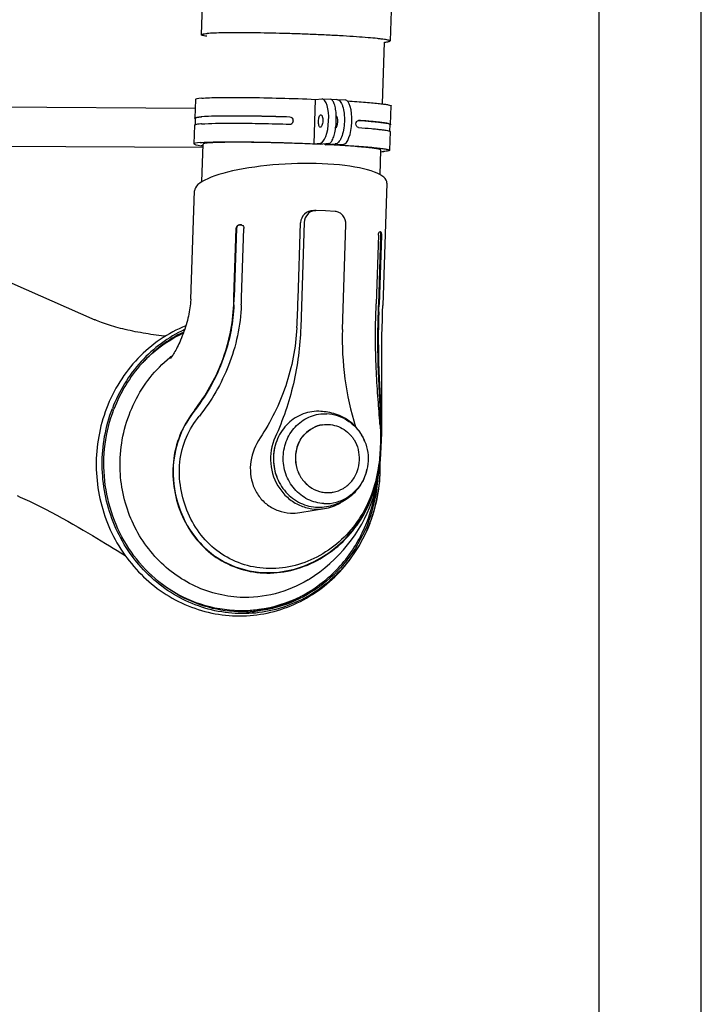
# Model space of a CAD drawing. Extents: x 0 to 420, y 0 to 297.
# Tile 11 of 13: x 387 to 420, y 62 to 110. Entities that reach past the tile are written whole.
import ezdxf

# ---------------------------------------------------------------- set-up
doc = ezdxf.new("R2010")
doc.units = 0
doc.header["$LTSCALE"] = 23.1
for name, color, linetype in [('100001_DXF_CONTINUOUS_LINE', 7, 'CONTINUOUS'), ('100188_DXF_CONTINUOUS_LINE', 7, 'CONTINUOUS'), ('100249_DXF_CONTINUOUS_LINE', 7, 'CONTINUOUS'), ('100331_DXF_FORMAT', 7, 'CONTINUOUS'), ('100337_DXF_CONTINUOUS_LINE', 7, 'CONTINUOUS'), ('100935_DXF_CONTINUOUS_LINE', 7, 'CONTINUOUS'), ('105-5481_DXF_CONTINUOUS_LI', 7, 'CONTINUOUS'), ('GAS_SPRING_BDXF_CONTINUOUS', 7, 'CONTINUOUS')]:
    doc.layers.add(name, color=color, linetype=linetype)

msp = doc.modelspace()

# ---------------------------------------------------------------- linework, layer by layer
at = {"layer": '100001_DXF_CONTINUOUS_LINE', "color": 7, "linetype": 'CONTINUOUS'}
for p, q in [((404.623, 101.691), (404.423, 95.703)), ((395.035, 96.014), (395.212, 101.315)), ((401.015, 100.351), (401.146, 100.352)), ((401.16, 100.352), (401.146, 100.352)), ((401.624, 100.342), (401.16, 100.352)), ((402.087, 100.306), (401.624, 100.342)), ((400.282, 96.037), (400.406, 99.758)), ((400.584, 99.771), (400.413, 94.635)), ((397.145, 96.109), (397.257, 99.475)), ((397.268, 99.474), (397.156, 96.109)), ((397.472, 99.648), (397.41, 99.648)), ((397.423, 99.647), (397.498, 99.646)), ((397.485, 99.648), (397.472, 99.648)), ((397.485, 99.648), (397.497, 99.647)), ((397.518, 96.106), (397.631, 99.472)), ((402.451, 94.535), (402.622, 99.671)), ((404.278, 99.315), (404.281, 99.315)), ((404.284, 99.311), (404.278, 99.312)), ((404.215, 99.15), (404.103, 95.784)), ((404.222, 95.762), (404.334, 99.128)), ((404.354, 99.128), (404.242, 95.762)), ((385.569, 97.115), (390.34, 95.004)), ((404.101, 95.743), (404.103, 95.784)), ((395.454, 90.301), (395.449, 90.294)), ((404.291, 89.861), (404.286, 89.921)), ((386.539, 86.415), (386.699, 86.343)), ((400.368, 85.585), (401.575, 85.775)), ((398.726, 82.846), (398.721, 82.846)), ((398.287, 80.839), (398.365, 80.85))]:
    msp.add_line(p, q, dxfattribs=at)
for points in [[(395.035, 96.014), (395.034, 95.98), (395.028, 95.884), (395.02, 95.787), (395.008, 95.689), (394.995, 95.591), (394.979, 95.492), (394.961, 95.392), (394.941, 95.291), (394.919, 95.189), (394.894, 95.085), (394.868, 94.981), (394.839, 94.874), (394.807, 94.766), (394.774, 94.657), (394.738, 94.548), (394.7, 94.438), (394.66, 94.33), (394.62, 94.223), (394.578, 94.119), (394.535, 94.018), (394.493, 93.922), (394.452, 93.831), (394.41, 93.745), (394.371, 93.664), (394.333, 93.59), (394.296, 93.521), (394.262, 93.458), (394.229, 93.399), (394.197, 93.346), (394.168, 93.298), (394.142, 93.255), (394.118, 93.218), (394.097, 93.187), (394.08, 93.162), (394.066, 93.142), (394.056, 93.129), (394.05, 93.121), (394.049, 93.119)], [(404.378, 89.828), (404.38, 90.216), (404.379, 90.627), (404.377, 91.07), (404.373, 91.537), (404.371, 92.006), (404.369, 92.475), (404.369, 92.949), (404.372, 93.403), (404.376, 93.826), (404.383, 94.23), (404.392, 94.626), (404.402, 95.015), (404.413, 95.396), (404.423, 95.703)], [(393.791, 94.204), (393.721, 94.212), (393.599, 94.226), (393.473, 94.241), (393.345, 94.258), (393.216, 94.276), (393.087, 94.295), (392.958, 94.315), (392.829, 94.335), (392.7, 94.357), (392.572, 94.38), (392.445, 94.404), (392.319, 94.428), (392.194, 94.453), (392.071, 94.479), (391.95, 94.506), (391.83, 94.534), (391.713, 94.562), (391.598, 94.59), (391.485, 94.62), (391.375, 94.649), (391.267, 94.68), (391.162, 94.71), (391.059, 94.742), (390.959, 94.773), (390.861, 94.805), (390.766, 94.838), (390.675, 94.87), (390.587, 94.903), (390.504, 94.935), (390.426, 94.967), (390.352, 94.999), (390.34, 95.004)], [(403.393, 85.016), (403.535, 85.28), (403.663, 85.546), (403.779, 85.813), (403.879, 86.074), (403.964, 86.327), (404.038, 86.574), (404.102, 86.822), (404.157, 87.071), (404.204, 87.323), (404.245, 87.586), (404.28, 87.865), (404.31, 88.159), (404.333, 88.464), (404.351, 88.781), (404.364, 89.111), (404.373, 89.46), (404.378, 89.828)], [(386.699, 86.343), (386.918, 86.243), (387.152, 86.133), (387.403, 86.012), (387.667, 85.881), (387.935, 85.745), (388.206, 85.603), (388.481, 85.455), (388.752, 85.307), (389.015, 85.16), (389.275, 85.013), (389.526, 84.868), (389.768, 84.727), (390.002, 84.589), (390.228, 84.455), (390.445, 84.325), (390.654, 84.199), (390.857, 84.076), (391.053, 83.957), (391.243, 83.841), (391.428, 83.728), (391.607, 83.619), (391.823, 83.487)], [(400.771, 82.297), (400.82, 82.327), (401.085, 82.501), (401.343, 82.687), (401.593, 82.883), (401.834, 83.089), (402.066, 83.305), (402.288, 83.529), (402.501, 83.761), (402.702, 84), (402.892, 84.246), (403.071, 84.497), (403.238, 84.755), (403.393, 85.016)]]:
    msp.add_lwpolyline(points, dxfattribs=at)
for centre, radius, start, end in [((397.483, 99.517), 0.13, 82.5321, 83.995), ((397.483, 99.516), 0.132, 75.6747, 82.5204), ((397.483, 99.514), 0.134, 68.8616, 75.674), ((404.278, 99.295), 0.0195, 89.0459, 99.2697), ((403.706, 95.611), 3.748, 80.7496, 81.1795), ((312.054, 98.949), 85.139, 357.84171, 358.08884), ((312.819, 98.922), 84.384, 357.84004, 358.0891), ((299.789, 99.369), 97.784, 357.87092, 358.08814), ((334.328, 98.224), 65.99, 356.87008, 358.10089), ((321.494, 98.54), 82.655, 357.83239, 358.06091), ((300.185, 99.236), 104.095, 357.88591, 358.08781), ((299.768, 99.25), 104.532, 357.8868, 358.08808), ((416.805, 94.056), 14.363, 178.0897, 197.3355), ((398.567, 87.638), 7.16, 128.0261, 129.4946), ((392.311, 89.64), 12.027, 1.0536, 2.4906), ((401.505, 88.207), 2.433, 166.8082, 200.377), ((401.473, 88.197), 2.399, 200.4173, 201.544), ((397.47, 87.014), 6.229, 267.1947, 267.9168), ((397.471, 87.026), 6.24, 267.9173, 270.2197), ((397.471, 87.031), 6.245, 270.2194, 270.4085), ((397.471, 87.032), 6.246, 270.4085, 270.9383), ((397.471, 87.028), 6.242, 270.9381, 277.5116)]:
    msp.add_arc(centre, radius, start, end, dxfattribs=at)
msp.add_ellipse((399.917, 101.503), major_axis=(4.705, 0.209), ratio=0.240236, start_param=-0.018724, end_param=3.122869, dxfattribs=at)
for points, knots in [([(401.015, 100.351), (400.864, 100.35), (400.549, 100.223), (400.411, 99.912), (400.406, 99.758)], [0, 0, 0, 0, 0.49643, 1, 1, 1, 1]), ([(401.146, 100.352), (401.074, 100.352), (400.927, 100.32), (400.682, 100.149), (400.589, 99.92), (400.584, 99.771)], [0, 0, 0, 0, 0.245256, 0.494043, 1, 1, 1, 1]), ([(402.622, 99.671), (402.627, 99.824), (402.546, 100.065), (402.308, 100.257), (402.16, 100.301), (402.087, 100.306)], [0, 0, 0, 0, 0.505743, 0.755562, 1, 1, 1, 1]), ([(397.257, 99.475), (397.259, 99.519), (397.287, 99.605), (397.371, 99.648), (397.41, 99.648)], [0, 0, 0, 0, 0.528172, 1, 1, 1, 1]), ([(397.423, 99.647), (397.384, 99.647), (397.299, 99.604), (397.269, 99.518), (397.268, 99.474)], [0, 0, 0, 0, 0.473876, 1, 1, 1, 1]), ([(397.531, 99.639), (397.561, 99.627), (397.616, 99.578), (397.632, 99.508), (397.631, 99.472)], [0, 0, 0, 0, 0.480432, 1, 1, 1, 1]), ([(404.215, 99.15), (404.216, 99.188), (404.223, 99.242), (404.254, 99.311), (404.275, 99.315)], [0, 0, 0, 0, 0.64132, 1, 1, 1, 1]), ([(404.334, 99.128), (404.335, 99.17), (404.331, 99.228), (404.311, 99.29), (404.293, 99.309), (404.284, 99.311)], [0, 0, 0, 0, 0.641269, 0.86446, 1, 1, 1, 1]), ([(404.309, 99.31), (404.317, 99.309), (404.334, 99.289), (404.352, 99.227), (404.355, 99.17), (404.354, 99.128)], [0, 0, 0, 0, 0.132521, 0.35444, 1, 1, 1, 1]), ([(395.231, 90.608), (395.778, 91.315), (396.704, 92.946), (397.096, 94.791), (397.132, 95.743)], [0, 0, 0, 0, 0.484147, 1, 1, 1, 1]), ([(397.143, 95.742), (397.111, 94.912), (396.764, 93.071), (395.867, 91.412), (395.246, 90.608)], [0, 0, 0, 0, 0.449795, 1, 1, 1, 1]), ([(397.505, 95.736), (397.468, 94.728), (397.045, 92.769), (396.045, 91.047), (395.454, 90.301)], [0, 0, 0, 0, 0.51464, 1, 1, 1, 1]), ([(404.286, 89.921), (404.258, 90.318), (404.188, 91.161), (404.067, 92.99), (404.052, 94.428), (404.09, 95.413)], [0, 0, 0, 0, 0.217068, 0.461767, 1, 1, 1, 1]), ([(404.327, 90.163), (404.308, 90.609), (404.251, 91.529), (404.174, 93.273), (404.178, 94.572), (404.209, 95.396)], [0, 0, 0, 0, 0.25591, 0.52794, 1, 1, 1, 1]), ([(404.229, 95.395), (404.194, 94.453), (404.198, 93.083), (404.285, 91.34), (404.332, 90.538), (404.349, 90.162)], [0, 0, 0, 0, 0.539871, 0.784177, 1, 1, 1, 1]), ([(400.22, 94.621), (400.167, 93.658), (399.804, 91.755), (398.947, 90.02), (398.421, 89.232)], [0, 0, 0, 0, 0.504542, 1, 1, 1, 1]), ([(400.413, 94.635), (400.382, 93.708), (400.14, 91.864), (399.543, 90.102), (399.161, 89.265)], [0, 0, 0, 0, 0.501933, 1, 1, 1, 1]), ([(392.662, 92.898), (392.805, 93.052), (393.401, 93.634), (394.109, 94.103), (394.673, 94.367)], [0, 0, 0, 0, 0.25262, 1, 1, 1, 1]), ([(391.583, 88.264), (391.633, 89.205), (391.996, 90.62), (393, 92.207), (393.658, 92.87), (394.013, 93.163)], [0, 0, 0, 0, 0.504554, 0.753963, 1, 1, 1, 1]), ([(395.231, 90.608), (394.971, 90.274), (394.505, 89.526), (394.135, 88.228), (394.148, 86.852), (394.501, 85.532), (395.164, 84.364), (396.109, 83.434), (397.279, 82.817), (398.149, 82.65), (398.586, 82.628)], [0, 0, 0, 0, 0.119971, 0.247111, 0.377004, 0.505214, 0.630293, 0.753193, 0.875849, 1, 1, 1, 1]), ([(395.246, 90.608), (394.95, 90.226), (394.429, 89.362), (394.083, 87.785), (394.283, 86.111), (394.954, 84.662), (395.848, 83.684), (397.008, 82.926), (397.963, 82.68), (398.583, 82.649)], [0, 0, 0, 0, 0.137384, 0.282795, 0.45132, 0.608033, 0.729674, 0.823179, 1, 1, 1, 1]), ([(398.721, 82.846), (398.31, 82.867), (397.493, 83.022), (396.391, 83.593), (395.495, 84.453), (394.855, 85.535), (394.496, 86.761), (394.439, 88.048), (394.754, 89.279), (395.2, 89.981), (395.449, 90.294)], [0, 0, 0, 0, 0.124419, 0.247146, 0.369911, 0.494694, 0.62256, 0.752216, 0.879308, 1, 1, 1, 1]), ([(398.586, 82.628), (399.033, 82.606), (399.948, 82.694), (401.243, 83.19), (402.391, 84.007), (403.317, 85.085), (403.957, 86.356), (404.274, 87.704), (404.363, 88.979), (404.365, 89.789), (404.349, 90.162)], [0, 0, 0, 0, 0.124626, 0.252178, 0.382066, 0.513149, 0.644452, 0.774404, 0.896199, 1, 1, 1, 1]), ([(398.583, 82.649), (399.261, 82.616), (400.598, 82.847), (402.155, 83.8), (403.161, 84.919), (403.76, 85.987), (404.104, 87.011), (404.274, 88.022), (404.335, 88.968), (404.342, 89.576), (404.336, 89.862)], [0, 0, 0, 0, 0.195266, 0.377203, 0.515809, 0.623827, 0.72733, 0.825196, 0.917806, 1, 1, 1, 1]), ([(404.291, 89.861), (404.315, 89.51), (404.32, 88.745), (404.202, 87.544), (403.853, 86.286), (403.215, 85.11), (402.322, 84.114), (401.231, 83.361), (400.008, 82.905), (399.147, 82.825), (398.726, 82.846)], [0, 0, 0, 0, 0.103875, 0.225922, 0.355867, 0.487046, 0.618043, 0.747888, 0.875425, 1, 1, 1, 1]), ([(398.421, 89.232), (398.192, 88.889), (397.874, 88.11), (397.97, 87.06), (398.351, 86.356), (398.772, 85.931), (399.305, 85.646), (399.705, 85.57), (399.907, 85.56)], [0, 0, 0, 0, 0.257119, 0.50597, 0.628646, 0.750658, 0.873774, 1, 1, 1, 1]), ([(399.161, 89.265), (398.981, 88.87), (398.829, 87.968), (399.212, 86.9), (399.796, 86.256), (400.34, 85.913), (400.95, 85.738), (401.371, 85.743), (401.575, 85.775)], [0, 0, 0, 0, 0.254238, 0.508348, 0.633997, 0.757483, 0.879179, 1, 1, 1, 1]), ([(397.443, 81.436), (396.642, 81.475), (395.022, 81.904), (393.039, 83.464), (391.779, 85.699), (391.539, 87.416), (391.583, 88.264)], [0, 0, 0, 0, 0.242372, 0.489996, 0.743486, 1, 1, 1, 1]), ([(398.365, 80.85), (399.073, 80.943), (400.476, 81.38), (402.249, 82.701), (403.529, 84.541), (403.969, 85.985), (404.077, 86.724)], [0, 0, 0, 0, 0.244679, 0.492304, 0.744204, 1, 1, 1, 1]), ([(401.575, 85.775), (401.841, 85.817), (402.191, 85.944), (402.491, 86.146), (402.563, 86.201)], [0, 0, 0, 0, 0.747129, 1, 1, 1, 1]), ([(397.165, 80.793), (396.529, 80.824), (395.25, 81.086), (394.109, 81.716), (393.593, 82.106)], [0, 0, 0, 0, 0.496526, 1, 1, 1, 1]), ([(400.771, 82.297), (400.276, 81.992), (399.193, 81.527), (398.02, 81.408), (397.443, 81.436)], [0, 0, 0, 0, 0.501498, 1, 1, 1, 1])]:
    msp.add_open_spline(points, degree=3, knots=knots, dxfattribs=at)
msp.add_open_spline([(399.907, 85.56), (400.06, 85.552), (400.216, 85.561), (400.368, 85.585)], degree=3, dxfattribs=at)
at = {"layer": '100188_DXF_CONTINUOUS_LINE', "color": 7, "linetype": 'CONTINUOUS'}
for p, q in [((395.258, 105.784), (395.228, 104.874)), ((401.062, 103.618), (401.135, 105.789)), ((401.135, 105.789), (401.435, 105.814)), ((401.435, 105.814), (401.452, 105.814)), ((401.452, 105.814), (401.858, 105.795)), ((402.171, 105.778), (401.934, 105.762)), ((402.171, 105.778), (402.19, 105.778)), ((402.19, 105.779), (402.585, 105.758)), ((404.806, 104.558), (404.836, 105.468)), ((395.216, 104.524), (395.186, 103.613)), ((395.255, 104.873), (395.244, 104.544)), ((395.531, 104.586), (395.529, 104.586)), ((395.541, 104.936), (395.542, 104.936)), ((395.553, 104.588), (395.554, 104.588)), ((395.567, 104.935), (395.565, 104.935)), ((400.044, 104.733), (400.043, 104.718)), ((400.044, 104.733), (400.045, 104.753)), ((403.242, 104.76), (403.25, 104.76)), ((404.77, 104.23), (404.781, 104.559)), ((404.764, 103.297), (404.794, 104.209)), ((401.062, 103.618), (401.363, 103.643)), ((401.77, 103.623), (401.368, 103.585)), ((401.613, 103.573), (401.614, 103.608)), ((401.613, 103.573), (402.099, 103.607)), ((402.496, 103.587), (402.195, 103.563))]:
    msp.add_line(p, q, dxfattribs=at)
for centre, radius, start, end in [((398.749, 104.854), 3.401, 352.1724, 2.401), ((395.937, 99.566), 5.036, 94.3733, 94.6268), ((399.879, 104.739), 0.165, 268.1247, 348.0705), ((399.88, 104.758), 0.165, 358.099, 88.1652), ((399.88, 104.757), 0.165, 358.0932, 88.1712), ((399.878, 104.739), 0.166, 348.1239, 352.7313), ((403.243, 104.661), 0.0992, 94.5208, 96.8988), ((403.243, 104.662), 0.0984, 90.9687, 94.5222), ((399.033, 104.818), 3.115, 351.9838, 352.1028)]:
    msp.add_arc(centre, radius, start, end, dxfattribs=at)
for centre, major_axis, ratio, start_param, end_param in [((400.055, 105.628), (4.797, -0.156), 0.043211, 2.779716, 3.14156), ((401.399, 104.728), (0.053, 1.086), 0.345638, -3.096424, 0.00058), ((402.532, 104.673), (0.053, 1.086), 0.345638, -3.096424, -0.00058), ((402.112, 104.691), (0.015, 0.304), 0.378165, 3.328461, 6.110825), ((399.983, 103.457), (4.797, -0.156), 0.043211, 2.779716, 3.530281), ((399.983, 103.457), (4.797, -0.156), 0.043211, -0.436512, -0.361877)]:
    msp.add_ellipse(centre, major_axis=major_axis, ratio=ratio, start_param=start_param, end_param=end_param, dxfattribs=at)
for points, knots in [([(395.571, 105.848), (395.695, 105.858), (395.987, 105.872), (396.725, 105.889), (397.885, 105.885), (399.448, 105.853), (400.563, 105.814), (401.135, 105.789)], [0, 0, 0, 0, 0.066723, 0.157386, 0.398239, 0.691694, 1, 1, 1, 1]), ([(402.147, 104.996), (402.142, 105.102), (402.124, 105.295), (402.074, 105.519), (402.015, 105.659), (401.961, 105.746), (401.898, 105.793), (401.858, 105.795)], [0, 0, 0, 0, 0.357199, 0.651672, 0.768626, 0.863992, 1, 1, 1, 1]), ([(402.19, 105.779), (402.217, 105.777), (402.276, 105.757), (402.349, 105.687), (402.413, 105.583), (402.489, 105.39), (402.545, 105.089), (402.556, 104.695), (402.511, 104.301), (402.431, 104), (402.338, 103.806), (402.253, 103.68), (402.159, 103.611), (402.099, 103.607)], [0, 0, 0, 0, 0.03334, 0.07295, 0.12212, 0.181542, 0.32691, 0.494338, 0.663049, 0.811979, 0.873747, 0.925345, 1, 1, 1, 1]), ([(402.689, 105.709), (402.846, 105.7), (403.145, 105.68), (403.568, 105.649), (403.936, 105.618), (404.246, 105.587), (404.492, 105.557), (404.669, 105.529), (404.776, 105.504), (404.823, 105.486), (404.836, 105.473), (404.836, 105.468)], [0, 0, 0, 0, 0.217881, 0.413982, 0.585363, 0.729432, 0.844045, 0.927562, 0.979011, 0.992864, 1, 1, 1, 1]), ([(399.885, 104.923), (399.422, 104.938), (398.539, 104.961), (397.319, 104.977), (396.334, 104.971), (395.769, 104.954), (395.542, 104.936)], [0, 0, 0, 0, 0.320224, 0.609602, 0.842935, 1, 1, 1, 1]), ([(399.885, 104.922), (399.424, 104.937), (398.547, 104.96), (397.333, 104.976), (396.354, 104.97), (395.792, 104.953), (395.567, 104.935)], [0, 0, 0, 0, 0.32023, 0.609604, 0.842933, 1, 1, 1, 1]), ([(401.278, 104.718), (401.279, 104.759), (401.286, 104.834), (401.312, 104.933), (401.343, 105.003), (401.382, 105.032), (401.398, 105.031)], [0, 0, 0, 0, 0.342838, 0.643114, 0.863661, 1, 1, 1, 1]), ([(401.398, 105.031), (401.413, 105.03), (401.447, 105.002), (401.471, 104.935), (401.488, 104.843), (401.49, 104.773), (401.489, 104.735)], [0, 0, 0, 0, 0.137871, 0.355873, 0.653773, 1, 1, 1, 1]), ([(395.266, 104.551), (395.253, 104.548), (395.236, 104.543), (395.217, 104.53), (395.216, 104.524)], [0, 0, 0, 0, 0.678085, 1, 1, 1, 1]), ([(395.228, 104.874), (395.228, 104.875), (395.231, 104.883), (395.239, 104.887), (395.245, 104.89)], [0, 0, 0, 0, 0.174996, 1, 1, 1, 1]), ([(395.23, 104.868), (395.229, 104.869), (395.228, 104.871), (395.228, 104.873), (395.228, 104.874)], [0, 0, 0, 0, 0.524958, 1, 1, 1, 1]), ([(395.242, 104.858), (395.241, 104.859), (395.236, 104.862), (395.232, 104.865), (395.23, 104.868)], [0, 0, 0, 0, 0.307763, 1, 1, 1, 1]), ([(395.245, 104.89), (395.258, 104.896), (395.292, 104.905), (395.39, 104.923), (395.476, 104.931), (395.541, 104.936)], [0, 0, 0, 0, 0.139381, 0.352474, 1, 1, 1, 1]), ([(395.255, 104.873), (395.255, 104.882), (395.289, 104.897), (395.343, 104.909), (395.444, 104.924), (395.52, 104.931), (395.565, 104.935)], [0, 0, 0, 0, 0.082654, 0.272538, 0.578145, 1, 1, 1, 1]), ([(395.529, 104.586), (395.476, 104.582), (395.388, 104.573), (395.3, 104.56), (395.266, 104.551)], [0, 0, 0, 0, 0.603137, 1, 1, 1, 1]), ([(395.554, 104.588), (395.783, 104.606), (396.35, 104.622), (397.331, 104.627), (398.542, 104.611), (399.415, 104.588), (399.874, 104.574)], [0, 0, 0, 0, 0.159498, 0.39332, 0.681665, 1, 1, 1, 1]), ([(401.368, 104.423), (401.354, 104.424), (401.32, 104.452), (401.295, 104.518), (401.278, 104.611), (401.277, 104.681), (401.278, 104.718)], [0, 0, 0, 0, 0.137871, 0.355873, 0.653773, 1, 1, 1, 1]), ([(401.489, 104.735), (401.488, 104.695), (401.48, 104.62), (401.454, 104.521), (401.423, 104.451), (401.384, 104.422), (401.368, 104.423)], [0, 0, 0, 0, 0.342838, 0.643114, 0.863661, 1, 1, 1, 1]), ([(403.239, 104.41), (403.203, 104.413), (403.129, 104.468), (403.11, 104.551), (403.111, 104.595)], [0, 0, 0, 0, 0.450907, 1, 1, 1, 1]), ([(403.111, 104.595), (403.113, 104.634), (403.133, 104.708), (403.199, 104.756), (403.232, 104.76)], [0, 0, 0, 0, 0.546289, 1, 1, 1, 1]), ([(404.781, 104.559), (404.781, 104.564), (404.773, 104.574), (404.739, 104.589), (404.664, 104.609), (404.539, 104.632), (404.365, 104.657), (404.145, 104.682), (403.88, 104.708), (403.574, 104.735), (403.357, 104.751), (403.242, 104.759)], [0, 0, 0, 0, 0.007841, 0.021806, 0.072489, 0.154478, 0.2673, 0.409889, 0.580769, 0.778213, 1, 1, 1, 1]), ([(403.25, 104.76), (403.452, 104.746), (403.738, 104.723), (404.096, 104.689), (404.312, 104.666), (404.489, 104.643), (404.627, 104.621), (404.724, 104.6), (404.775, 104.584), (404.792, 104.574)], [0, 0, 0, 0, 0.390091, 0.553182, 0.693016, 0.808377, 0.898318, 0.962208, 1, 1, 1, 1]), ([(404.806, 104.558), (404.806, 104.557), (404.801, 104.546), (404.789, 104.542), (404.781, 104.539)], [0, 0, 0, 0, 0.163211, 1, 1, 1, 1]), ([(404.792, 104.574), (404.794, 104.573), (404.8, 104.569), (404.806, 104.563), (404.806, 104.558)], [0, 0, 0, 0, 0.340163, 1, 1, 1, 1]), ([(401.77, 103.623), (401.811, 103.627), (401.872, 103.673), (401.932, 103.756), (402, 103.888), (402.068, 104.099), (402.103, 104.283), (402.117, 104.384)], [0, 0, 0, 0, 0.14038, 0.237909, 0.355883, 0.648541, 1, 1, 1, 1]), ([(403.239, 104.41), (403.449, 104.395), (403.745, 104.372), (404.115, 104.336), (404.334, 104.312), (404.511, 104.288), (404.645, 104.266), (404.732, 104.244), (404.779, 104.229), (404.79, 104.218)], [0, 0, 0, 0, 0.402715, 0.569241, 0.710361, 0.824744, 0.91138, 0.969673, 1, 1, 1, 1]), ([(395.499, 103.676), (395.622, 103.686), (395.914, 103.7), (396.653, 103.717), (397.812, 103.714), (399.375, 103.682), (400.491, 103.643), (401.062, 103.618)], [0, 0, 0, 0, 0.066723, 0.157386, 0.398239, 0.691694, 1, 1, 1, 1]), ([(401.368, 103.585), (401.033, 103.601), (400.357, 103.629), (399.35, 103.662), (398.378, 103.683), (397.615, 103.691), (397.063, 103.691), (396.707, 103.688), (396.396, 103.681), (396.135, 103.671), (395.928, 103.659), (395.779, 103.645), (395.688, 103.63), (395.648, 103.616), (395.637, 103.606), (395.636, 103.602)], [0, 0, 0, 0, 0.175075, 0.353779, 0.526168, 0.682644, 0.752148, 0.81451, 0.868862, 0.914456, 0.950671, 0.977038, 0.993289, 0.997686, 1, 1, 1, 1]), ([(404.329, 103.312), (404.329, 103.318), (404.311, 103.331), (404.276, 103.343), (404.215, 103.358), (404.091, 103.381), (403.879, 103.41), (403.562, 103.443), (403.166, 103.477), (402.7, 103.511), (402.175, 103.544), (401.805, 103.563), (401.613, 103.573)], [0, 0, 0, 0, 0.006633, 0.02064, 0.042935, 0.0736, 0.159551, 0.276852, 0.423004, 0.594833, 0.788576, 1, 1, 1, 1]), ([(402.195, 103.563), (402.38, 103.552), (402.734, 103.532), (403.235, 103.498), (403.676, 103.463), (404.048, 103.429), (404.345, 103.396), (404.543, 103.367), (404.658, 103.344), (404.714, 103.329), (404.747, 103.317), (404.764, 103.303), (404.764, 103.297)], [0, 0, 0, 0, 0.21475, 0.409737, 0.581364, 0.726466, 0.842395, 0.92709, 0.957283, 0.979266, 0.993164, 1, 1, 1, 1]), ([(395.633, 103.505), (395.625, 103.507), (395.595, 103.514), (395.564, 103.52), (395.541, 103.523)], [0, 0, 0, 0, 0.262063, 1, 1, 1, 1]), ([(404.764, 103.297), (404.763, 103.289), (404.731, 103.273), (404.679, 103.262), (404.583, 103.247), (404.509, 103.24), (404.466, 103.237)], [0, 0, 0, 0, 0.083826, 0.273809, 0.579398, 1, 1, 1, 1])]:
    msp.add_open_spline(points, degree=3, knots=knots, dxfattribs=at)
for points in [[(395.254, 104.853), (395.25, 104.855), (395.246, 104.856), (395.242, 104.858)], [(404.79, 104.218), (404.792, 104.215), (404.794, 104.212), (404.794, 104.209)]]:
    msp.add_open_spline(points, degree=3, dxfattribs=at)
at = {"layer": '100249_DXF_CONTINUOUS_LINE', "color": 7, "linetype": 'CONTINUOUS'}
for p, q in [((404.404, 105.567), (404.505, 108.585)), ((395.575, 101.756), (395.636, 103.602)), ((404.289, 102.105), (404.329, 103.312))]:
    msp.add_line(p, q, dxfattribs=at)
at = {"layer": '100331_DXF_FORMAT', "color": 7, "linetype": 'CONTINUOUS'}
for p, q in [((419.998, -0.002), (419.998, 296.998)), ((414.998, 4.998), (414.998, 291.998))]:
    msp.add_line(p, q, dxfattribs=at)
at = {"layer": '100337_DXF_CONTINUOUS_LINE', "color": 7, "linetype": 'CONTINUOUS'}
msp.add_line((398.308, 80.78), (398.294, 80.778), dxfattribs=at)
for centre, radius, start, end in [((396.619, 87.799), 7.684, 339.3614, 1.8199), ((396.735, 87.789), 7.479, 339.1518, 356.0766), ((396.868, 87.738), 7.419, 338.9577, 339.1225), ((396.795, 87.743), 7.499, 339.1225, 339.2886), ((397.449, 87.005), 6.284, 272.8696, 276.0032), ((397.57, 87.018), 6.294, 271.7683, 274.897), ((397.449, 87.01), 6.289, 276.0041, 277.7193), ((397.571, 87.008), 6.283, 274.898, 275.0737), ((397.448, 87.016), 6.295, 277.855, 278.4628)]:
    msp.add_arc(centre, radius, start, end, dxfattribs=at)
for points, knots in [([(394.792, 94.718), (394.354, 94.539), (393.51, 94.082), (392.412, 93.147), (391.519, 91.998), (391.084, 91.124), (390.911, 90.67)], [0, 0, 0, 0, 0.246654, 0.495357, 0.746475, 1, 1, 1, 1]), ([(394.73, 94.527), (393.934, 94.157), (392.464, 93.069), (391.52, 91.509), (391.2, 90.669)], [0, 0, 0, 0, 0.493982, 1, 1, 1, 1]), ([(394.689, 94.412), (393.919, 94.043), (392.5, 92.971), (391.587, 91.452), (391.275, 90.636)], [0, 0, 0, 0, 0.494067, 1, 1, 1, 1]), ([(390.911, 90.67), (390.742, 90.225), (390.486, 89.301), (390.366, 87.866), (390.512, 86.432), (390.918, 85.052), (391.57, 83.778), (392.444, 82.659), (393.509, 81.736), (394.724, 81.048), (396.044, 80.623), (397.417, 80.479), (398.788, 80.622), (400.103, 81.047), (401.308, 81.736), (402.359, 82.659), (403.215, 83.781), (403.634, 84.629), (403.802, 85.07)], [0, 0, 0, 0, 0.063623, 0.127552, 0.191572, 0.255452, 0.318981, 0.382001, 0.444434, 0.506291, 0.567669, 0.628741, 0.689722, 0.750843, 0.812315, 0.874293, 0.936856, 1, 1, 1, 1]), ([(403.792, 85.074), (403.625, 84.64), (403.212, 83.807), (402.369, 82.707), (401.338, 81.805), (400.159, 81.135), (398.877, 80.725), (397.541, 80.591), (396.204, 80.738), (394.917, 81.16), (393.731, 81.84), (392.691, 82.751), (391.836, 83.857), (391.198, 85.117), (390.801, 86.482), (390.66, 87.9), (390.78, 89.317), (391.032, 90.231), (391.2, 90.669)], [0, 0, 0, 0, 0.063348, 0.125933, 0.18774, 0.248868, 0.309524, 0.369994, 0.430594, 0.491618, 0.55329, 0.615732, 0.678946, 0.742819, 0.807141, 0.87164, 0.936018, 1, 1, 1, 1]), ([(397.764, 80.728), (397.207, 80.71), (396.077, 80.827), (394.481, 81.439), (393.074, 82.45), (391.943, 83.794), (391.156, 85.388), (390.759, 87.134), (390.776, 88.925), (391.065, 90.085), (391.275, 90.636)], [0, 0, 0, 0, 0.120295, 0.241722, 0.364927, 0.490106, 0.616973, 0.744853, 0.872838, 1, 1, 1, 1]), ([(403.8, 85.094), (403.975, 85.553), (404.236, 86.513), (404.306, 87.504), (404.294, 87.999)], [0, 0, 0, 0, 0.498431, 1, 1, 1, 1]), ([(403.724, 85.127), (403.497, 84.532), (402.89, 83.405), (401.571, 82.033), (399.947, 81.093), (398.734, 80.803), (398.126, 80.749)], [0, 0, 0, 0, 0.255878, 0.507381, 0.754892, 1, 1, 1, 1]), ([(401.522, 82.201), (401.072, 81.83), (400.075, 81.206), (398.945, 80.874), (398.375, 80.789)], [0, 0, 0, 0, 0.502593, 1, 1, 1, 1])]:
    msp.add_open_spline(points, degree=3, knots=knots, dxfattribs=at)
at = {"layer": '100935_DXF_CONTINUOUS_LINE', "color": 7, "linetype": 'CONTINUOUS'}
for p, q in [((395.588, 110.433), (395.545, 108.952)), ((404.833, 110.124), (404.777, 108.644))]:
    msp.add_line(p, q, dxfattribs=at)
for points, knots in [([(395.545, 108.952), (395.545, 108.96), (395.576, 108.975), (395.627, 108.986), (395.72, 109), (395.791, 109.007), (395.832, 109.01)], [0, 0, 0, 0, 0.083714, 0.273633, 0.579194, 1, 1, 1, 1]), ([(395.812, 108.877), (395.773, 108.883), (395.707, 108.894), (395.62, 108.913), (395.573, 108.927), (395.545, 108.944), (395.545, 108.952)], [0, 0, 0, 0, 0.41994, 0.72501, 0.915093, 1, 1, 1, 1]), ([(404.777, 108.644), (404.777, 108.652), (404.748, 108.669), (404.699, 108.683), (404.61, 108.703), (404.491, 108.722), (404.338, 108.742), (404.073, 108.773), (403.669, 108.81), (403.108, 108.851), (402.458, 108.892), (401.738, 108.93), (400.97, 108.964), (400.178, 108.994), (399.142, 109.025), (397.963, 109.047), (396.895, 109.049), (396.216, 109.032), (395.946, 109.019), (395.832, 109.01)], [0, 0, 0, 0, 0.002718, 0.008852, 0.018715, 0.032298, 0.049522, 0.070269, 0.121693, 0.185042, 0.258411, 0.339585, 0.426112, 0.515375, 0.604673, 0.772654, 0.909897, 0.961659, 1, 1, 1, 1]), ([(404.506, 108.587), (404.545, 108.59), (404.612, 108.597), (404.699, 108.61), (404.747, 108.621), (404.776, 108.636), (404.777, 108.644)], [0, 0, 0, 0, 0.41995, 0.725024, 0.915097, 1, 1, 1, 1])]:
    msp.add_open_spline(points, degree=3, knots=knots, dxfattribs=at)
at = {"layer": '105-5481_DXF_CONTINUOUS_LI', "color": 7, "linetype": 'CONTINUOUS'}
msp.add_line((401.249, 85.842), (401.349, 85.842), dxfattribs=at)
for centre, radius, start, end in [((401.184, 87.436), 3.102, 83.1613, 86.0391), ((401.251, 87.657), 2.827, 63.0534, 66.4712), ((401.773, 88.316), 1.6, 137.0921, 137.4954), ((401.598, 88.253), 1.675, 37.9362, 38.4971), ((401.901, 88.244), 1.752, 161.5454, 178.1443), ((401.914, 88.243), 1.761, 161.6346, 178.1011), ((401.877, 88.253), 1.723, 161.041, 161.5671), ((401.518, 88.21), 1.768, 14.5311, 14.9837), ((401.498, 88.206), 1.788, 358.1256, 14.484), ((401.734, 88.044), 1.489, 253.9666, 268.4654), ((401.738, 88.046), 1.491, 253.8271, 263.8777), ((401.736, 88.033), 1.478, 263.9004, 264.1409), ((401.736, 88.029), 1.474, 264.14, 266.7916), ((401.735, 88.024), 1.47, 266.7929, 267.6042), ((401.735, 88.025), 1.47, 267.6044, 269.5746), ((401.735, 88.025), 1.47, 269.5746, 270.9153), ((401.735, 88.025), 1.47, 270.9153, 272.3877), ((401.735, 88.024), 1.469, 272.3877, 274.2575), ((401.735, 88.023), 1.468, 274.2577, 274.8982), ((401.736, 88.021), 1.467, 274.8981, 276.7893), ((401.736, 88.02), 1.465, 276.7896, 277.0002), ((401.735, 88.022), 1.468, 277.0006, 278.8149), ((401.735, 88.024), 1.469, 278.8146, 278.9968), ((401.735, 88.025), 1.47, 278.9969, 279.9894), ((401.735, 88.026), 1.471, 279.9894, 280.3778), ((401.165, 88.708), 2.827, 302.8165, 306.2342), ((401.3, 87.913), 2.072, 271.3461, 283.2372)]:
    msp.add_arc(centre, radius, start, end, dxfattribs=at)
for points, knots in [([(401.398, 90.531), (401.253, 90.541), (400.959, 90.53), (400.531, 90.421), (400.132, 90.224), (399.779, 89.946), (399.486, 89.599), (399.189, 89.063), (399.019, 88.292), (399.163, 87.361), (399.559, 86.682), (400.005, 86.268), (400.39, 86.034), (400.809, 85.884), (401.102, 85.845), (401.249, 85.842)], [0, 0, 0, 0, 0.060609, 0.121307, 0.182408, 0.244154, 0.306676, 0.369986, 0.497849, 0.626435, 0.75342, 0.816112, 0.878014, 0.939235, 1, 1, 1, 1]), ([(401.543, 86.021), (401.408, 86.027), (401.138, 86.069), (400.752, 86.214), (400.401, 86.437), (399.993, 86.825), (399.632, 87.455), (399.503, 88.317), (399.688, 89.165), (400.091, 89.761), (400.523, 90.108), (400.889, 90.296), (401.283, 90.403), (401.555, 90.418), (401.689, 90.411)], [0, 0, 0, 0, 0.060805, 0.122088, 0.184059, 0.246813, 0.373892, 0.502518, 0.630422, 0.755728, 0.81752, 0.878665, 0.939391, 1, 1, 1, 1]), ([(402.379, 90.249), (402.324, 90.273), (402.103, 90.358), (401.867, 90.402), (401.689, 90.411)], [0, 0, 0, 0, 0.251815, 1, 1, 1, 1]), ([(403.536, 89.073), (403.48, 89.215), (403.339, 89.488), (403.053, 89.846), (402.704, 90.135), (402.438, 90.274), (402.3, 90.329)], [0, 0, 0, 0, 0.253996, 0.505509, 0.754143, 1, 1, 1, 1]), ([(402.532, 90.177), (402.694, 90.094), (403, 89.882), (403.362, 89.455), (403.609, 88.945), (403.724, 88.387), (403.701, 87.818), (403.539, 87.275), (403.251, 86.794), (402.983, 86.536), (402.836, 86.428)], [0, 0, 0, 0, 0.122644, 0.247096, 0.373102, 0.5, 0.626898, 0.752904, 0.877356, 1, 1, 1, 1]), ([(401.47, 89.875), (401.306, 89.849), (400.983, 89.74), (400.714, 89.53), (400.599, 89.407)], [0, 0, 0, 0, 0.496302, 1, 1, 1, 1]), ([(400.601, 89.405), (400.716, 89.529), (400.985, 89.74), (401.31, 89.85), (401.474, 89.876)], [0, 0, 0, 0, 0.503715, 1, 1, 1, 1]), ([(401.474, 89.876), (401.605, 89.896), (401.876, 89.902), (402.269, 89.801), (402.626, 89.597), (402.824, 89.404), (402.91, 89.296)], [0, 0, 0, 0, 0.246196, 0.493931, 0.744918, 1, 1, 1, 1]), ([(400.239, 88.798), (400.277, 88.912), (400.376, 89.129), (400.519, 89.321), (400.599, 89.407)], [0, 0, 0, 0, 0.503295, 1, 1, 1, 1]), ([(400.247, 88.813), (400.285, 88.921), (400.38, 89.129), (400.517, 89.314), (400.593, 89.397)], [0, 0, 0, 0, 0.503166, 1, 1, 1, 1]), ([(402.92, 89.283), (402.955, 89.238), (403.087, 89.049), (403.18, 88.834), (403.225, 88.667)], [0, 0, 0, 0, 0.248781, 1, 1, 1, 1]), ([(400.15, 88.301), (400.144, 88.113), (400.191, 87.736), (400.433, 87.226), (400.819, 86.826), (401.151, 86.662), (401.322, 86.613)], [0, 0, 0, 0, 0.255256, 0.508355, 0.75678, 1, 1, 1, 1]), ([(400.154, 88.301), (400.147, 88.114), (400.194, 87.737), (400.435, 87.227), (400.821, 86.827), (401.151, 86.663), (401.323, 86.614)], [0, 0, 0, 0, 0.255242, 0.508335, 0.756767, 1, 1, 1, 1]), ([(402, 86.579), (402.174, 86.611), (402.516, 86.74), (402.931, 87.103), (403.207, 87.59), (403.278, 87.961), (403.285, 88.147)], [0, 0, 0, 0, 0.243148, 0.49046, 0.743134, 1, 1, 1, 1]), ([(402.632, 86.241), (402.759, 86.317), (403, 86.498), (403.297, 86.839), (403.522, 87.238), (403.617, 87.531), (403.649, 87.68)], [0, 0, 0, 0, 0.245856, 0.494491, 0.746004, 1, 1, 1, 1]), ([(401.543, 86.021), (401.744, 86.011), (402.152, 86.055), (402.527, 86.223), (402.697, 86.333)], [0, 0, 0, 0, 0.498331, 1, 1, 1, 1]), ([(401.775, 85.896), (402, 85.949), (402.294, 86.054), (402.566, 86.201), (402.632, 86.241)], [0, 0, 0, 0, 0.749522, 1, 1, 1, 1])]:
    msp.add_open_spline(points, degree=3, knots=knots, dxfattribs=at)
msp.add_open_spline([(402.3, 90.329), (402.061, 90.423), (401.808, 90.486), (401.554, 90.516)], degree=3, dxfattribs=at)
at = {"layer": 'GAS_SPRING_BDXF_CONTINUOUS', "color": 7, "linetype": 'CONTINUOUS'}
for p, q in [((395.244, 105.343), (371.052, 105.487)), ((395.631, 103.428), (371.04, 103.574))]:
    msp.add_line(p, q, dxfattribs=at)

doc.saveas('drawing.dxf')
